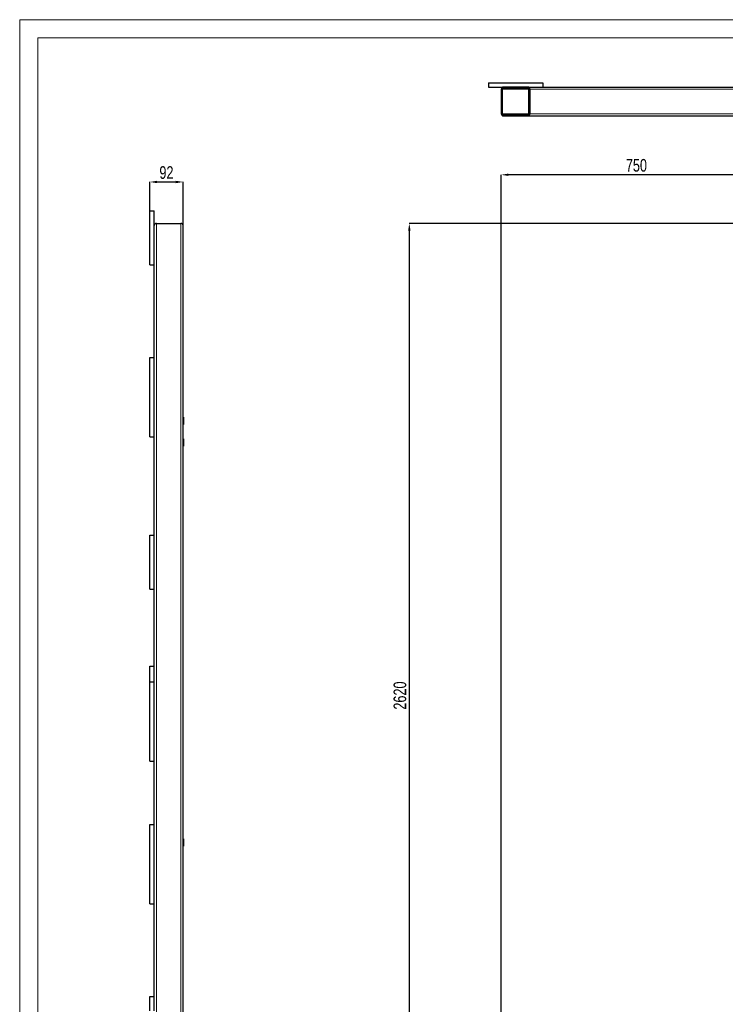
# Model space of a CAD drawing. Header units: millimetres. Extents: x 0 to 1712, y 0 to 594.
# Tile 11 of 18: x 871 to 1067, y 321 to 594. Entities that reach past the tile are written whole.
import ezdxf

# ---------------------------------------------------------------- set-up
doc = ezdxf.new("R2010")
doc.units = ezdxf.units.MM
doc.header["$PDSIZE"] = -1
doc.layers.add('COTES', color=1, linetype='Continuous')
doc.layers.add('TRAIT-FINS', color=9, linetype='Continuous')
doc.layers.add('TRAIT-FORT', color=4, linetype='Continuous', lineweight=25)
doc.styles.add('SLDTEXTSTYLE0', font='TXT', dxfattribs={"width": 0.75})
doc.dimstyles.new('SLDDIMSTYLE6', dxfattribs={"dimtxt": 3.5, "dimasz": 2, "dimexe": 0, "dimexo": 0.0625, "dimgap": 0.875, "dimtad": 1, "dimdec": 0, "dimlfac": 10, "dimrnd": 1e-09, "dimzin": 12, "dimdsep": 46, "dimtxsty": 'SLDTEXTSTYLE0', "dimsah": 1, "dimcen": 0.09, "dimadec": 0, "dimazin": 3, "dimtfac": 1, "dimtdec": 0, "dimtmove": 0, "dimatfit": 0, "dimfxl": 1, "dimfrac": 2, "dimtolj": 1, "dimtzin": 12, "dimarcsym": 0})
doc.dimstyles.new('SLDDIMSTYLE7', dxfattribs={"dimtxt": 3.5, "dimasz": 2, "dimexe": 0, "dimexo": 0.0625, "dimgap": 0.875, "dimtad": 1, "dimdec": 0, "dimlfac": 10, "dimrnd": 1e-09, "dimzin": 12, "dimdsep": 46, "dimtxsty": 'SLDTEXTSTYLE0', "dimsah": 1, "dimcen": 0.09, "dimadec": 0, "dimazin": 3, "dimtfac": 1, "dimtdec": 0, "dimtofl": 0, "dimtmove": 0, "dimatfit": 3, "dimfxl": 1, "dimfrac": 2, "dimtolj": 1, "dimtzin": 12, "dimarcsym": 0})

# ---------------------------------------------------------------- blocks, each defined once
blk = doc.blocks.new('*D283')
at = {"layer": 'COTES', "color": 0, "lineweight": -2, "transparency": 16777216}
for p, q in [((907.51, 540.97), (907.51, 548.91)), ((909.51, 548.91), (914.71, 548.91)), ((916.71, 536.87), (916.71, 548.91))]:
    blk.add_line(p, q, dxfattribs=at)
at = {"layer": 'COTES', "color": 0, "transparency": 16777216}
for points in [[(909.51, 549.24), (909.51, 548.57), (907.51, 548.91)], [(914.71, 549.24), (914.71, 548.57), (916.71, 548.91)]]:
    blk.add_solid(points, dxfattribs=at)
at = {"layer": 'Defpoints', "color": 0, "transparency": 16777216}
for p in [(916.71, 548.91), (907.51, 540.9), (916.71, 536.8)]:
    blk.add_point(p, dxfattribs=at)
at = {"layer": 'COTES', "color": 0, "transparency": 16777216, "insert": (912.11, 553.28), "char_height": 3.5, "attachment_point": 2, "style": 'SLDTEXTSTYLE0'}
blk.add_mtext('\\A1;92', dxfattribs=at)
blk = doc.blocks.new('*D284')
at = {"layer": 'COTES', "color": 0, "lineweight": -2, "transparency": 16777216}
for p, q in [((1004.99, 238.27), (1004.99, 550.9)), ((1077.99, 550.9), (1006.99, 550.9)), ((1079.99, 537.47), (1079.99, 550.9))]:
    blk.add_line(p, q, dxfattribs=at)
at = {"layer": 'COTES', "color": 0, "transparency": 16777216}
for points in [[(1006.99, 551.24), (1006.99, 550.57), (1004.99, 550.9)], [(1077.99, 551.24), (1077.99, 550.57), (1079.99, 550.9)]]:
    blk.add_solid(points, dxfattribs=at)
at = {"layer": 'Defpoints', "color": 0, "transparency": 16777216}
for p in [(1004.99, 550.9), (1079.99, 537.4), (1004.99, 238.2)]:
    blk.add_point(p, dxfattribs=at)
at = {"layer": 'COTES', "color": 0, "transparency": 16777216, "insert": (1042.49, 555.28), "char_height": 3.5, "attachment_point": 2, "style": 'SLDTEXTSTYLE0'}
blk.add_mtext('\\A1;750', dxfattribs=at)
blk = doc.blocks.new('*D287')
at = {"layer": 'COTES', "color": 0, "lineweight": -2, "transparency": 16777216}
for p, q in [((1117.13, 537.4), (979.49, 537.4)), ((979.49, 535.4), (979.49, 277.4)), ((1004.93, 275.4), (979.49, 275.4))]:
    blk.add_line(p, q, dxfattribs=at)
at = {"layer": 'COTES', "color": 0, "transparency": 16777216}
for points in [[(979.16, 535.4), (979.83, 535.4), (979.49, 537.4)], [(979.16, 277.4), (979.83, 277.4), (979.49, 275.4)]]:
    blk.add_solid(points, dxfattribs=at)
at = {"layer": 'Defpoints', "color": 0, "transparency": 16777216}
for p in [(1117.19, 537.4), (979.49, 275.4), (1004.99, 275.4)]:
    blk.add_point(p, dxfattribs=at)
at = {"layer": 'COTES', "color": 0, "transparency": 16777216, "insert": (975.12, 406.4), "char_height": 3.5, "attachment_point": 2, "rotation": 90, "style": 'SLDTEXTSTYLE0'}
blk.add_mtext('\\A1;2620', dxfattribs=at)

msp = doc.modelspace()

# ---------------------------------------------------------------- hatches: boundary and pattern name
at = {"layer": 'TRAIT-FINS'}
h = msp.add_hatch(dxfattribs=at)
h.set_pattern_fill('DIN 201 ACIER ET FONTE', color=256, style=0, pattern_type=2)
h.set_pattern_definition([(45, (871.403, -0.063), (-13.4704, 13.4704), []), (45, (875.893, -0.063), (-13.4704, 13.4704), []), (45, (880.383, -0.063), (-13.4704, 13.4704), []), (45, (884.873, -0.063), (-13.4704, 13.4704), [])])
edge = h.paths.add_edge_path(flags=0)
edge.add_arc((1012.39, 574.64), 0.6, 0, 90)
edge.add_line((1012.39, 575.24), (1005.59, 575.24))
edge.add_arc((1005.59, 574.64), 0.6, 90, 180)
edge.add_line((1004.99, 574.64), (1004.99, 567.84))
edge.add_arc((1005.59, 567.84), 0.6, 180, 270)
edge.add_line((1005.59, 567.24), (1012.39, 567.24))
edge.add_arc((1012.39, 567.84), 0.6, 270, 360)
edge.add_line((1012.99, 567.84), (1012.99, 574.64))
edge = h.paths.add_edge_path(flags=0)
edge.add_line((1005.29, 567.84), (1005.29, 574.64))
edge.add_arc((1005.59, 574.64), 0.3, 90, 180, ccw=False)
edge.add_line((1005.59, 574.94), (1012.39, 574.94))
edge.add_arc((1012.39, 574.64), 0.3, 0, 90, ccw=False)
edge.add_line((1012.69, 574.64), (1012.69, 567.84))
edge.add_arc((1012.39, 567.84), 0.3, 270, 360, ccw=False)
edge.add_line((1012.39, 567.54), (1005.59, 567.54))
edge.add_arc((1005.59, 567.84), 0.3, 180, 270, ccw=False)

# ---------------------------------------------------------------- linework, layer by layer
at = {"lineweight": 18}
for p, q in [((1712.4, 593.94), (871.4, 593.94)), ((871.4, 593.94), (871.4, -0.06)), ((876.4, 588.94), (876.4, 4.94)), ((1707.4, 588.94), (876.4, 588.94))]:
    msp.add_line(p, q, dxfattribs=at)
at = {"layer": 'TRAIT-FINS', "lineweight": 18}
for p, q in [((1005.29, 574.64), (1012.69, 574.64)), ((1012.99, 574.64), (1071.99, 574.64)), ((1005.29, 567.84), (1012.69, 567.84)), ((1012.99, 567.84), (1071.99, 567.84)), ((909.31, 315.4), (909.31, 537.4)), ((916.11, 315.4), (916.11, 537.4))]:
    msp.add_line(p, q, dxfattribs=at)
at = {"layer": 'TRAIT-FORT', "lineweight": 25}
for p, q in [((1001.49, 576.44), (1016.49, 576.44)), ((1001.49, 576.44), (1001.49, 575.24)), ((1001.49, 575.24), (1005.59, 575.24)), ((1004.99, 574.64), (1004.99, 567.84)), ((1005.29, 574.64), (1005.29, 567.84)), ((1012.39, 575.24), (1005.59, 575.24)), ((1012.39, 574.94), (1005.59, 574.94)), ((1012.39, 575.24), (1016.49, 575.24)), ((1012.69, 567.84), (1012.69, 574.64)), ((1012.99, 567.84), (1012.99, 574.64)), ((1016.49, 576.44), (1016.49, 575.24)), ((1016.49, 575.24), (1072.49, 575.24)), ((1005.59, 567.54), (1012.39, 567.54)), ((1005.59, 567.24), (1012.39, 567.24)), ((1012.39, 567.24), (1072.59, 567.24)), ((907.51, 525.9), (907.51, 540.9)), ((907.51, 540.9), (908.71, 540.9)), ((908.71, 525.9), (908.71, 540.9)), ((909.31, 537.4), (916.11, 537.4)), ((916.71, 316), (916.71, 536.8)), ((907.51, 525.9), (908.71, 525.9)), ((908.71, 500.2), (908.71, 525.9)), ((907.51, 500.2), (908.71, 500.2)), ((907.51, 478.2), (907.51, 500.2)), ((908.71, 478.2), (908.71, 500.2)), ((916.81, 483.63), (916.71, 483.63)), ((916.81, 483.63), (916.81, 481.63)), ((916.71, 481.63), (916.81, 481.63)), ((907.51, 478.2), (908.71, 478.2)), ((908.71, 450.9), (908.71, 478.2)), ((916.81, 477.63), (916.71, 477.63)), ((916.71, 475.63), (916.81, 475.63)), ((916.81, 477.63), (916.81, 475.63)), ((907.51, 450.9), (908.71, 450.9)), ((907.51, 435.9), (907.51, 450.9)), ((908.71, 435.9), (908.71, 450.9)), ((907.51, 435.9), (908.71, 435.9)), ((908.71, 410.2), (908.71, 435.9)), ((907.51, 410.2), (907.51, 414.6)), ((907.51, 414.6), (908.71, 414.6)), ((907.51, 388.2), (907.51, 410.2)), ((907.51, 410.2), (908.71, 410.2)), ((908.71, 388.2), (908.71, 410.2)), ((907.51, 388.2), (908.71, 388.2)), ((908.71, 370.6), (908.71, 388.2)), ((907.51, 348.6), (907.51, 370.6)), ((907.51, 370.6), (908.71, 370.6)), ((908.71, 348.6), (908.71, 370.6)), ((916.81, 366.63), (916.71, 366.63)), ((916.81, 366.63), (916.81, 364.63)), ((916.71, 364.63), (916.81, 364.63)), ((907.51, 348.6), (908.71, 348.6)), ((908.71, 322.9), (908.71, 348.6)), ((907.51, 318.9), (907.51, 322.9)), ((907.51, 322.9), (908.71, 322.9)), ((908.71, 318.9), (908.71, 322.9))]:
    msp.add_line(p, q, dxfattribs=at)
for centre, radius, start, end in [((1005.59, 574.64), 0.6, 90, 180), ((1005.59, 574.64), 0.3, 90, 180), ((1012.39, 574.64), 0.6, 0, 90), ((1012.39, 574.64), 0.3, 0, 90), ((1005.59, 567.84), 0.6, 180, 270), ((1005.59, 567.84), 0.3, 180, 270), ((1012.39, 567.84), 0.3, 270, 0), ((1012.39, 567.84), 0.6, 270, 0), ((909.31, 536.8), 0.6, 90, 180), ((916.11, 536.8), 0.6, 0, 90)]:
    msp.add_arc(centre, radius, start, end, dxfattribs=at)

# ---------------------------------------------------------------- dimensions: what is measured, and where the dimension line sits
at = {"layer": 'COTES'}
for base, p1, p2, dimstyle, picture, middle in [((1004.99, 550.9), (1079.99, 537.4), (1004.99, 238.2), 'SLDDIMSTYLE7', '*D284', (1042.49, 550.9)), ((916.71, 548.91), (907.51, 540.9), (916.71, 536.8), 'SLDDIMSTYLE6', '*D283', (912.11, 548.91))]:
    dim = msp.add_linear_dim(base=base, p1=p1, p2=p2, dimstyle=dimstyle, dxfattribs=at)
    dim.commit()
    dim.dimension.update_dxf_attribs({"geometry": picture, "text_midpoint": middle, "dimtype": 160})
dim = msp.add_linear_dim(base=(979.49, 275.4), p1=(1117.19, 537.4), p2=(1004.99, 275.4), angle=90, dimstyle='SLDDIMSTYLE7', dxfattribs=at)
dim.commit()
dim.dimension.update_dxf_attribs({"geometry": '*D287', "text_midpoint": (979.49, 406.4), "dimtype": 160})

doc.saveas('drawing.dxf')
